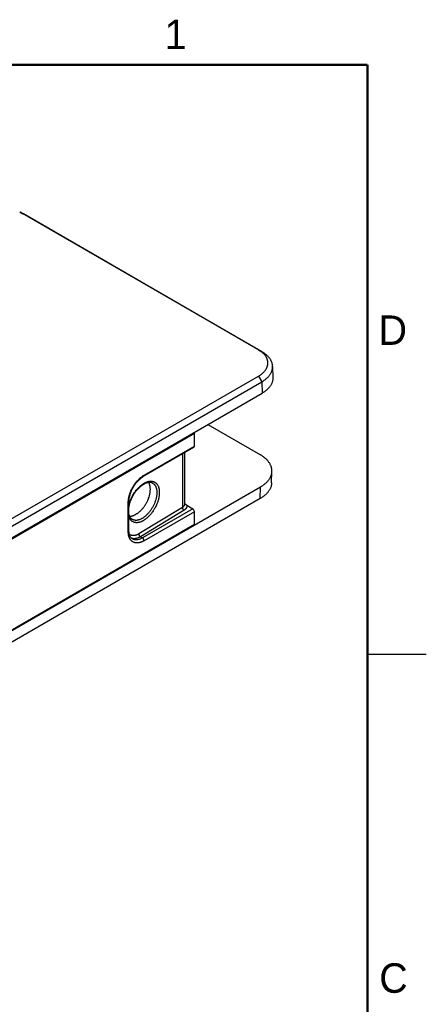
# Model space of a CAD drawing. Header units: inches. Extents: x 0 to 34, y 0 to 22.
# Tile 26 of 26: x 30.5 to 34, y 13.5 to 21.9. Entities that reach past the tile are written whole.
import ezdxf

# ---------------------------------------------------------------- set-up
doc = ezdxf.new("R2010")
doc.units = ezdxf.units.IN
doc.header["$LTSCALE"] = 1.87
doc.header["$MEASUREMENT"] = 0
doc.layers.get('0').update_dxf_attribs({"linetype": 'CONTINUOUS'})
doc.styles.add('TEXTSTYLE_2', font='txt')

msp = doc.modelspace()

# ---------------------------------------------------------------- linework, layer by layer
at = {"color": 7, "linetype": 'CONTINUOUS'}
for p, q in [((30.5511, 20.2503), (30.5476, 20.2522)), ((30.5511, 20.2503), (30.5794, 20.2345)), ((30.5511, 20.2503), (30.5755, 20.2367)), ((32.5752, 19.0816), (30.5511, 20.2503)), ((30.5794, 20.2345), (30.5755, 20.2367)), ((32.6035, 19.0658), (30.5794, 20.2345)), ((32.5752, 19.0816), (32.6035, 19.0658)), ((32.6951, 18.9403), (32.6972, 18.8439)), ((29.3737, 17.0103), (32.5752, 18.8588)), ((29.402, 16.9619), (32.6035, 18.8103)), ((32.5752, 18.8588), (32.6035, 18.8103)), ((32.6035, 18.8103), (32.605, 18.713)), ((29.4035, 16.8646), (32.605, 18.713)), ((32.1457, 18.4479), (32.591, 18.1907)), ((29.4035, 16.8564), (32.0315, 18.3738)), ((32.0315, 18.3738), (32.0244, 18.3778)), ((32.0315, 18.2653), (32.0315, 18.3738)), ((31.5997, 18.009), (32.0273, 18.2561)), ((31.6039, 18.0182), (32.0315, 18.2653)), ((31.9288, 18.1992), (31.9288, 17.7452)), ((31.948, 18.2103), (31.948, 17.7734)), ((32.6869, 17.9536), (32.689, 18.0517)), ((32.591, 17.9175), (29.4035, 16.077)), ((31.6743, 17.9528), (31.6744, 17.9527)), ((32.5896, 17.8202), (32.591, 17.9175)), ((32.5896, 17.8202), (29.402, 15.9797)), ((31.4754, 17.5475), (31.4754, 17.7936)), ((31.4695, 17.5393), (31.4695, 17.7854)), ((31.9288, 17.7452), (31.5586, 17.5203)), ((31.943, 17.7211), (31.5728, 17.4962)), ((32.0176, 17.7328), (31.59, 17.4861)), ((31.948, 17.7734), (31.948, 17.7734)), ((31.9673, 17.7628), (32.0176, 17.7328)), ((31.504, 17.6426), (31.504, 17.6426)), ((32.0315, 17.7084), (31.6039, 17.4617)), ((32.0315, 17.6025), (32.0315, 17.7084)), ((29.4035, 16.0852), (32.0315, 17.6025)), ((31.5045, 17.478), (31.5045, 17.478)), ((31.5728, 17.4962), (31.59, 17.4861))]:
    msp.add_line(p, q, dxfattribs=at)
at = {"color": 2, "linetype": 'CONTINUOUS'}
msp.add_line((33.5, 16.5), (34, 16.5), dxfattribs=at)
at = {"color": 7, "linetype": 'CONTINUOUS', "const_width": 0.02}
for points in [[(33.5, 21.5), (0.5, 21.5)], [(33.5, 0.5), (33.5, 21.5)]]:
    msp.add_lwpolyline(points, dxfattribs=at)
at = {"color": 7, "linetype": 'CONTINUOUS'}
for points in [[(31.4754, 17.7936), (31.4756, 17.801), (31.4761, 17.8091), (31.4771, 17.8175), (31.4784, 17.826), (31.4801, 17.8348), (31.4822, 17.8436), (31.4846, 17.8526), (31.4875, 17.8617), (31.4907, 17.8709), (31.4943, 17.8801), (31.4983, 17.8892), (31.5026, 17.8982), (31.5072, 17.9072), (31.5121, 17.916), (31.5172, 17.9247), (31.5227, 17.9331), (31.5284, 17.9414), (31.5343, 17.9493), (31.5404, 17.957), (31.5467, 17.9644), (31.5532, 17.9714), (31.5598, 17.9781), (31.5664, 17.9844), (31.5731, 17.9902), (31.5799, 17.9956), (31.5866, 18.0006), (31.5934, 18.0051), (31.5997, 18.009)], [(31.4754, 17.748), (31.476, 17.7517), (31.4778, 17.761), (31.48, 17.7705), (31.4826, 17.7801), (31.4857, 17.7898), (31.4891, 17.7995), (31.4929, 17.8092), (31.497, 17.8188), (31.5015, 17.8284), (31.5063, 17.8378), (31.5115, 17.8471), (31.5169, 17.8563), (31.5226, 17.8652), (31.5285, 17.8738), (31.5347, 17.8822), (31.5411, 17.8902), (31.5477, 17.898), (31.5544, 17.9053), (31.5612, 17.9122), (31.5681, 17.9187), (31.5751, 17.9248), (31.5822, 17.9304), (31.5892, 17.9355), (31.5962, 17.9401), (31.6032, 17.9442), (31.6101, 17.9478), (31.6169, 17.9508), (31.6235, 17.9534), (31.63, 17.9554), (31.6364, 17.9569), (31.6426, 17.9578), (31.6486, 17.9583), (31.6545, 17.9582), (31.6602, 17.9575), (31.6657, 17.9562), (31.6709, 17.9544), (31.6744, 17.9527)], [(31.504, 17.6426), (31.5011, 17.6444), (31.4969, 17.6477), (31.4931, 17.6513), (31.4896, 17.6555), (31.4864, 17.66), (31.4836, 17.6649), (31.4811, 17.6702), (31.4789, 17.6758), (31.4771, 17.6819), (31.4755, 17.6883), (31.4754, 17.689)], [(31.5045, 17.478), (31.5002, 17.4809), (31.4962, 17.4843), (31.4926, 17.4882), (31.4893, 17.4925), (31.4864, 17.4971), (31.4839, 17.5022), (31.4817, 17.5077), (31.4798, 17.5135), (31.4782, 17.5197), (31.477, 17.5262), (31.4761, 17.5331), (31.4756, 17.5403), (31.4754, 17.5475)]]:
    msp.add_lwpolyline(points, dxfattribs=at)
for centre, start_param, end_param in [((32.0173, 18.2735), -3.141384, -2.356237), ((32.0173, 17.7166), -2.356237, -0.802888)]:
    msp.add_ellipse(centre, major_axis=(-0.01, 0.0173), ratio=0.577334, start_param=start_param, end_param=end_param, dxfattribs=at)
for points, knots in [([(32.5752, 18.8588), (32.5783, 18.8606), (32.5844, 18.8643), (32.5931, 18.8702), (32.6014, 18.8762), (32.6091, 18.8826), (32.6163, 18.8891), (32.6229, 18.8958), (32.6289, 18.9027), (32.6344, 18.9098), (32.6392, 18.917), (32.6434, 18.9244), (32.647, 18.9318), (32.6499, 18.9394), (32.6522, 18.947), (32.6539, 18.9547), (32.6549, 18.9625), (32.6552, 18.9702), (32.6549, 18.978), (32.6539, 18.9857), (32.6522, 18.9934), (32.6499, 19.001), (32.647, 19.0086), (32.6434, 19.016), (32.6392, 19.0234), (32.6344, 19.0306), (32.6289, 19.0377), (32.6229, 19.0446), (32.6163, 19.0513), (32.6091, 19.0579), (32.6014, 19.0642), (32.5931, 19.0703), (32.5844, 19.0761), (32.5783, 19.0798), (32.5752, 19.0816)], [0, 0, 0, 0, 0.037619, 0.074282, 0.10998, 0.144712, 0.178483, 0.211313, 0.243228, 0.274269, 0.304489, 0.333952, 0.362736, 0.390932, 0.41864, 0.445973, 0.473051, 0.5, 0.526949, 0.554027, 0.58136, 0.609068, 0.637264, 0.666048, 0.695511, 0.725731, 0.756772, 0.788687, 0.821516, 0.855288, 0.89002, 0.925718, 0.962381, 1, 1, 1, 1]), ([(32.6951, 18.9403), (32.6951, 18.9432), (32.6947, 18.9491), (32.6934, 18.9578), (32.6914, 18.9664), (32.6886, 18.9751), (32.6852, 18.9836), (32.681, 18.992), (32.6762, 19.0002), (32.6706, 19.0084), (32.6644, 19.0163), (32.6575, 19.0241), (32.65, 19.0317), (32.6419, 19.039), (32.6331, 19.0462), (32.6238, 19.053), (32.6139, 19.0596), (32.607, 19.0638), (32.6035, 19.0658)], [0, 0, 0, 0, 0.053818, 0.107949, 0.162635, 0.218104, 0.274569, 0.332223, 0.391237, 0.451755, 0.513902, 0.577775, 0.64345, 0.710979, 0.780396, 0.851712, 0.924922, 1, 1, 1, 1]), ([(32.6035, 18.8103), (32.6071, 18.8124), (32.6142, 18.8167), (32.6244, 18.8235), (32.634, 18.8306), (32.6429, 18.838), (32.6512, 18.8456), (32.6589, 18.8535), (32.6658, 18.8616), (32.6721, 18.8698), (32.6776, 18.8783), (32.6824, 18.8868), (32.6865, 18.8956), (32.6898, 18.9044), (32.6923, 18.9133), (32.6941, 18.9223), (32.6951, 18.9313), (32.6952, 18.9373), (32.6951, 18.9403)], [0, 0, 0, 0, 0.075384, 0.148823, 0.220297, 0.289802, 0.357355, 0.422994, 0.486778, 0.548794, 0.609152, 0.667992, 0.725476, 0.781796, 0.837166, 0.89182, 0.946011, 1, 1, 1, 1]), ([(32.6972, 18.8439), (32.6972, 18.8409), (32.6971, 18.8348), (32.6961, 18.8257), (32.6944, 18.8167), (32.6918, 18.8077), (32.6885, 18.7988), (32.6844, 18.7901), (32.6796, 18.7814), (32.674, 18.7729), (32.6677, 18.7646), (32.6607, 18.7565), (32.653, 18.7486), (32.6447, 18.7409), (32.6356, 18.7335), (32.626, 18.7263), (32.6157, 18.7195), (32.6086, 18.7152), (32.605, 18.713)], [0, 0, 0, 0, 0.053989, 0.10818, 0.162835, 0.218205, 0.274525, 0.33201, 0.390849, 0.451208, 0.513224, 0.577009, 0.642647, 0.710201, 0.779707, 0.851181, 0.92462, 1, 1, 1, 1]), ([(32.689, 18.0517), (32.6891, 18.0549), (32.689, 18.0614), (32.6879, 18.071), (32.686, 18.0806), (32.6833, 18.0901), (32.6798, 18.0996), (32.6755, 18.1089), (32.6703, 18.1181), (32.6644, 18.1271), (32.6577, 18.1359), (32.6503, 18.1445), (32.6421, 18.1529), (32.6332, 18.1611), (32.6236, 18.169), (32.6134, 18.1766), (32.6025, 18.1839), (32.5949, 18.1885), (32.591, 18.1907)], [0, 0, 0, 0, 0.05399, 0.10818, 0.162835, 0.218205, 0.274525, 0.33201, 0.390849, 0.451208, 0.513224, 0.577009, 0.642647, 0.710201, 0.779707, 0.851181, 0.92462, 1, 1, 1, 1]), ([(32.591, 17.9175), (32.5948, 17.9196), (32.6021, 17.9241), (32.6127, 17.9311), (32.6227, 17.9385), (32.6321, 17.9461), (32.6408, 17.954), (32.6488, 17.9621), (32.6562, 17.9704), (32.6628, 17.9789), (32.6688, 17.9876), (32.674, 17.9965), (32.6784, 18.0054), (32.6821, 18.0145), (32.685, 18.0237), (32.6872, 18.033), (32.6886, 18.0423), (32.689, 18.0486), (32.689, 18.0517)], [0, 0, 0, 0, 0.075082, 0.148293, 0.219608, 0.289024, 0.356553, 0.422227, 0.4861, 0.548247, 0.608765, 0.667778, 0.725432, 0.781897, 0.837366, 0.892051, 0.946182, 1, 1, 1, 1]), ([(31.4695, 17.7854), (31.4695, 17.788), (31.4697, 17.7932), (31.4701, 17.8011), (31.471, 17.8091), (31.4721, 17.8173), (31.4735, 17.8255), (31.4753, 17.8339), (31.4774, 17.8423), (31.4805, 17.8536), (31.4843, 17.865), (31.4886, 17.8763), (31.4933, 17.8876), (31.4986, 17.8988), (31.5043, 17.9097), (31.5088, 17.9179), (31.5136, 17.9259), (31.5203, 17.9363), (31.5273, 17.9465), (31.5348, 17.9562), (31.5424, 17.9656), (31.5503, 17.9745), (31.5585, 17.983), (31.5648, 17.989), (31.5711, 17.9947), (31.5776, 18), (31.5841, 18.0051), (31.5906, 18.0098), (31.5972, 18.0142), (31.6016, 18.0169), (31.6039, 18.0182)], [0, 0, 0, 0, 0.0276, 0.055844, 0.084711, 0.114179, 0.144215, 0.174781, 0.205838, 0.237347, 0.301531, 0.334119, 0.366969, 0.433248, 0.466578, 0.499962, 0.533346, 0.566677, 0.63296, 0.665813, 0.698406, 0.7626, 0.794113, 0.825177, 0.85575, 0.885792, 0.915266, 0.94414, 0.972393, 1, 1, 1, 1]), ([(31.4754, 17.7642), (31.4766, 17.7694), (31.4794, 17.7798), (31.4845, 17.7953), (31.4905, 17.8108), (31.4973, 17.8261), (31.505, 17.8411), (31.5134, 17.8558), (31.5224, 17.87), (31.5321, 17.8835), (31.5407, 17.8943), (31.5477, 17.9025), (31.5531, 17.9084), (31.5586, 17.9141), (31.566, 17.9213), (31.5735, 17.928), (31.5812, 17.9343), (31.587, 17.9387), (31.5928, 17.9428), (31.6005, 17.9478), (31.6083, 17.9523), (31.6161, 17.9562), (31.6219, 17.9587), (31.6276, 17.961), (31.6333, 17.9629), (31.6389, 17.9645), (31.6445, 17.9657), (31.6499, 17.9666), (31.6553, 17.9672), (31.6606, 17.9674), (31.6657, 17.9673), (31.6707, 17.9668), (31.6756, 17.966), (31.6804, 17.9648), (31.685, 17.9633), (31.6894, 17.9615), (31.6937, 17.9594), (31.6977, 17.9569), (31.7016, 17.9541), (31.7053, 17.9509), (31.7088, 17.9475), (31.7121, 17.9437), (31.7162, 17.9383), (31.7208, 17.9307), (31.7245, 17.9225), (31.727, 17.9154), (31.7286, 17.9097), (31.73, 17.9039), (31.7316, 17.8957), (31.7326, 17.8871), (31.7331, 17.8784), (31.7332, 17.8739), (31.7332, 17.8716)], [0, 0, 0, 0, 0.03747, 0.075775, 0.114725, 0.154121, 0.193757, 0.233422, 0.272906, 0.312002, 0.350507, 0.369479, 0.388233, 0.406746, 0.424998, 0.460635, 0.477988, 0.49501, 0.511687, 0.528005, 0.559522, 0.574717, 0.58953, 0.603961, 0.618013, 0.631694, 0.645015, 0.657991, 0.670639, 0.682982, 0.695046, 0.706863, 0.718467, 0.729897, 0.741195, 0.752403, 0.763569, 0.77474, 0.78596, 0.797278, 0.808735, 0.820374, 0.832232, 0.856723, 0.88245, 0.895835, 0.909582, 0.923702, 0.938201, 0.968342, 0.983985, 1, 1, 1, 1]), ([(31.6039, 18.0182), (31.6039, 18.0176), (31.6038, 18.0166), (31.6036, 18.0152), (31.6033, 18.0138), (31.6028, 18.0126), (31.6022, 18.0114), (31.6015, 18.0105), (31.6007, 18.0096), (31.6001, 18.0092), (31.5997, 18.009)], [0, 0, 0, 0, 0.14862, 0.289526, 0.422753, 0.548673, 0.668028, 0.781959, 0.891998, 1, 1, 1, 1]), ([(31.4814, 17.6693), (31.4839, 17.6695), (31.4888, 17.6699), (31.4963, 17.6713), (31.504, 17.6732), (31.5117, 17.6757), (31.5195, 17.6788), (31.5273, 17.6825), (31.5351, 17.6868), (31.543, 17.6916), (31.5507, 17.697), (31.5584, 17.7028), (31.566, 17.7092), (31.5735, 17.716), (31.5808, 17.7232), (31.5879, 17.7309), (31.5947, 17.7389), (31.6014, 17.7473), (31.6077, 17.756), (31.6138, 17.765), (31.6195, 17.7743), (31.6249, 17.7837), (31.63, 17.7934), (31.6346, 17.8031), (31.6389, 17.813), (31.644, 17.8262), (31.6482, 17.8395), (31.6516, 17.8528), (31.6536, 17.8627), (31.6552, 17.8724), (31.6563, 17.8819), (31.6569, 17.8912), (31.657, 17.8974), (31.6569, 17.9004)], [0, 0, 0, 0, 0.023497, 0.047768, 0.072856, 0.09879, 0.125586, 0.153248, 0.181771, 0.211135, 0.241302, 0.272224, 0.303853, 0.336132, 0.369, 0.402391, 0.436227, 0.470429, 0.504914, 0.539601, 0.574404, 0.609239, 0.644017, 0.678653, 0.713062, 0.747163, 0.814101, 0.846796, 0.878881, 0.910296, 0.940986, 0.970902, 1, 1, 1, 1]), ([(31.6569, 17.9004), (31.6569, 17.9032), (31.6566, 17.9087), (31.6559, 17.9167), (31.6547, 17.9244), (31.6531, 17.9318), (31.651, 17.9389), (31.6486, 17.9456), (31.6458, 17.952), (31.6436, 17.9559), (31.6424, 17.9579)], [0, 0, 0, 0, 0.138642, 0.273296, 0.403948, 0.530627, 0.65341, 0.772427, 0.887865, 1, 1, 1, 1]), ([(31.6744, 17.9527), (31.6759, 17.952), (31.6788, 17.9503), (31.6829, 17.9473), (31.6868, 17.944), (31.6905, 17.9403), (31.6939, 17.9363), (31.697, 17.9319), (31.6998, 17.9271), (31.7024, 17.922), (31.7047, 17.9166), (31.7067, 17.9109), (31.7083, 17.9049), (31.7097, 17.8986), (31.7108, 17.8921), (31.7118, 17.8829), (31.7121, 17.8759), (31.7121, 17.8712)], [0, 0, 0, 0, 0.053268, 0.10677, 0.160787, 0.21559, 0.271433, 0.328546, 0.387133, 0.447371, 0.509408, 0.573356, 0.639295, 0.707282, 0.777349, 0.849505, 1, 1, 1, 1]), ([(32.6869, 17.9536), (32.6869, 17.9505), (32.6865, 17.9443), (32.6851, 17.935), (32.683, 17.9258), (32.68, 17.9166), (32.6764, 17.9076), (32.6719, 17.8987), (32.6668, 17.8899), (32.6609, 17.8812), (32.6543, 17.8728), (32.647, 17.8645), (32.639, 17.8564), (32.6303, 17.8486), (32.621, 17.8411), (32.6111, 17.8338), (32.6006, 17.8268), (32.5933, 17.8223), (32.5896, 17.8202)], [0, 0, 0, 0, 0.053818, 0.107949, 0.162634, 0.218103, 0.274568, 0.332222, 0.391235, 0.451753, 0.5139, 0.577772, 0.643447, 0.710976, 0.780392, 0.851707, 0.924918, 1, 1, 1, 1]), ([(31.4695, 17.7854), (31.47, 17.7857), (31.4709, 17.7862), (31.472, 17.7872), (31.473, 17.7881), (31.4739, 17.7892), (31.4746, 17.7902), (31.475, 17.7913), (31.4753, 17.7925), (31.4754, 17.7932), (31.4754, 17.7936)], [0, 0, 0, 0, 0.148601, 0.289496, 0.422716, 0.548636, 0.667995, 0.781934, 0.891985, 1, 1, 1, 1]), ([(31.7332, 17.8716), (31.7332, 17.8693), (31.7331, 17.8646), (31.7327, 17.8574), (31.732, 17.8502), (31.7311, 17.8428), (31.73, 17.8353), (31.7286, 17.8278), (31.7269, 17.8201), (31.7244, 17.8098), (31.7214, 17.7995), (31.7179, 17.7892), (31.7141, 17.7788), (31.7088, 17.7659), (31.7029, 17.7533), (31.6977, 17.7433), (31.6937, 17.7358), (31.6894, 17.7285), (31.6835, 17.719), (31.6773, 17.7097), (31.6708, 17.7006), (31.6642, 17.6919), (31.6555, 17.6815), (31.6447, 17.6698), (31.6336, 17.6591), (31.624, 17.6509), (31.6162, 17.6449), (31.6086, 17.6394), (31.6008, 17.6344), (31.593, 17.63), (31.5871, 17.627), (31.5814, 17.6244), (31.5738, 17.6213), (31.5662, 17.6189), (31.5587, 17.6171), (31.5532, 17.6161), (31.5478, 17.6154), (31.5425, 17.6151), (31.5374, 17.6152), (31.5323, 17.6156), (31.5274, 17.6163), (31.5226, 17.6174), (31.518, 17.6188), (31.5135, 17.6205), (31.5092, 17.6226), (31.5051, 17.625), (31.5011, 17.6277), (31.4974, 17.6308), (31.4939, 17.6341), (31.4905, 17.6378), (31.4874, 17.6418), (31.4845, 17.646), (31.4819, 17.6506), (31.4794, 17.6554), (31.4772, 17.6605), (31.476, 17.664), (31.4754, 17.6658)], [0, 0, 0, 0, 0.016085, 0.032518, 0.049286, 0.066379, 0.083781, 0.101474, 0.119439, 0.137657, 0.174767, 0.193617, 0.212631, 0.251052, 0.289835, 0.3093, 0.328779, 0.348246, 0.367674, 0.406311, 0.425473, 0.444495, 0.482023, 0.518716, 0.554403, 0.588931, 0.605721, 0.622175, 0.654022, 0.669401, 0.684408, 0.69904, 0.713298, 0.740693, 0.753855, 0.766674, 0.779168, 0.791355, 0.803262, 0.814918, 0.826357, 0.837615, 0.848733, 0.859752, 0.870719, 0.881678, 0.892676, 0.903757, 0.914966, 0.926343, 0.937926, 0.949749, 0.961843, 0.974235, 0.986948, 1, 1, 1, 1]), ([(31.7121, 17.8712), (31.7121, 17.8676), (31.7119, 17.8602), (31.7109, 17.849), (31.7093, 17.8376), (31.707, 17.8259), (31.704, 17.8141), (31.7005, 17.8022), (31.6964, 17.7903), (31.6917, 17.7784), (31.6864, 17.7666), (31.6806, 17.7549), (31.6744, 17.7435), (31.6677, 17.7324), (31.6605, 17.7216), (31.653, 17.7113), (31.6452, 17.7014), (31.637, 17.692), (31.6286, 17.6832), (31.62, 17.675), (31.6112, 17.6675), (31.6024, 17.6606), (31.5934, 17.6545), (31.5844, 17.6492), (31.5755, 17.6447), (31.5666, 17.6409), (31.5579, 17.6381), (31.5493, 17.6361), (31.541, 17.6349), (31.5342, 17.6347), (31.5289, 17.635), (31.525, 17.6354), (31.5213, 17.6361), (31.5176, 17.6369), (31.5141, 17.638), (31.5106, 17.6393), (31.5073, 17.6408), (31.5051, 17.642), (31.504, 17.6426)], [0, 0, 0, 0, 0.030897, 0.062882, 0.09588, 0.129804, 0.164553, 0.20002, 0.236083, 0.272617, 0.309491, 0.346569, 0.383717, 0.420794, 0.457666, 0.494197, 0.530258, 0.565722, 0.600469, 0.634389, 0.667384, 0.699368, 0.730265, 0.760017, 0.788586, 0.815962, 0.842157, 0.867209, 0.891187, 0.914197, 0.925389, 0.936396, 0.947242, 0.957954, 0.968556, 0.979079, 0.98955, 1, 1, 1, 1]), ([(31.948, 17.7734), (31.948, 17.7727), (31.948, 17.7714), (31.9478, 17.7695), (31.9474, 17.7675), (31.9468, 17.7656), (31.9461, 17.7637), (31.9449, 17.7612), (31.9435, 17.7587), (31.9418, 17.7563), (31.9403, 17.7546), (31.9387, 17.7529), (31.9364, 17.7507), (31.9331, 17.748), (31.9303, 17.7461), (31.9288, 17.7452)], [0, 0, 0, 0, 0.054952, 0.110077, 0.165603, 0.221751, 0.278728, 0.336723, 0.45637, 0.518372, 0.581954, 0.647204, 0.714187, 0.853468, 1, 1, 1, 1]), ([(31.9288, 17.7452), (31.9288, 17.7447), (31.9288, 17.7436), (31.929, 17.7419), (31.9294, 17.7402), (31.93, 17.7378), (31.9311, 17.7349), (31.9329, 17.7314), (31.935, 17.7282), (31.9371, 17.7258), (31.9389, 17.7241), (31.9402, 17.723), (31.9416, 17.7219), (31.9425, 17.7213), (31.943, 17.7211)], [0, 0, 0, 0, 0.055632, 0.113686, 0.173946, 0.236143, 0.364986, 0.497383, 0.630144, 0.760052, 0.823017, 0.884183, 0.943259, 1, 1, 1, 1]), ([(31.9673, 17.7628), (31.9675, 17.7619), (31.9677, 17.76), (31.9678, 17.7571), (31.9677, 17.7542), (31.9673, 17.7514), (31.9666, 17.7485), (31.9657, 17.7457), (31.9645, 17.743), (31.963, 17.7402), (31.9613, 17.7376), (31.9594, 17.735), (31.9572, 17.7324), (31.9548, 17.73), (31.9522, 17.7276), (31.9493, 17.7253), (31.9463, 17.7231), (31.9441, 17.7217), (31.943, 17.7211)], [0, 0, 0, 0, 0.056004, 0.111668, 0.167289, 0.22318, 0.279644, 0.336964, 0.395399, 0.455184, 0.516527, 0.579606, 0.644555, 0.711477, 0.780448, 0.851525, 0.924717, 1, 1, 1, 1]), ([(31.948, 17.7791), (31.9488, 17.7783), (31.9503, 17.7767), (31.9527, 17.7744), (31.955, 17.7722), (31.9574, 17.7701), (31.9599, 17.768), (31.9623, 17.7661), (31.9648, 17.7644), (31.9664, 17.7633), (31.9673, 17.7628)], [0, 0, 0, 0, 0.131215, 0.261234, 0.389831, 0.516729, 0.641608, 0.76408, 0.883715, 1, 1, 1, 1]), ([(31.4695, 17.5393), (31.47, 17.5396), (31.4709, 17.5402), (31.472, 17.5411), (31.473, 17.542), (31.4739, 17.5431), (31.4746, 17.5441), (31.475, 17.5452), (31.4753, 17.5464), (31.4754, 17.5471), (31.4754, 17.5475)], [0, 0, 0, 0, 0.148601, 0.289496, 0.422716, 0.548636, 0.667995, 0.781934, 0.891985, 1, 1, 1, 1]), ([(31.6039, 17.4617), (31.6017, 17.4605), (31.5984, 17.4587), (31.594, 17.4564), (31.5896, 17.4544), (31.5842, 17.452), (31.5777, 17.4496), (31.5713, 17.4475), (31.5649, 17.4459), (31.5587, 17.4446), (31.5525, 17.4438), (31.5465, 17.4434), (31.5406, 17.4434), (31.5348, 17.4439), (31.5293, 17.4447), (31.5238, 17.446), (31.5186, 17.4477), (31.5136, 17.4498), (31.5088, 17.4523), (31.5043, 17.4552), (31.5, 17.4585), (31.4959, 17.4622), (31.4921, 17.4662), (31.4886, 17.4706), (31.4853, 17.4754), (31.4824, 17.4805), (31.4797, 17.4859), (31.4773, 17.4917), (31.4753, 17.4977), (31.4735, 17.504), (31.4715, 17.513), (31.4703, 17.5223), (31.4697, 17.5319), (31.4695, 17.5368), (31.4695, 17.5393)], [0, 0, 0, 0, 0.037606, 0.056057, 0.074269, 0.109969, 0.144699, 0.178466, 0.21129, 0.243202, 0.27424, 0.304455, 0.333914, 0.362696, 0.390891, 0.418599, 0.445932, 0.47301, 0.499961, 0.526911, 0.553992, 0.581328, 0.609042, 0.637242, 0.66603, 0.695496, 0.72572, 0.756766, 0.788686, 0.821519, 0.855295, 0.92572, 0.962387, 1, 1, 1, 1]), ([(31.5586, 17.5203), (31.5567, 17.5192), (31.553, 17.517), (31.5473, 17.5142), (31.5417, 17.5117), (31.5362, 17.5095), (31.5307, 17.5078), (31.5252, 17.5065), (31.5199, 17.5057), (31.5147, 17.5052), (31.5096, 17.5051), (31.5047, 17.5055), (31.4999, 17.5062), (31.4953, 17.5074), (31.4909, 17.509), (31.4867, 17.511), (31.4828, 17.5134), (31.4803, 17.5153), (31.4791, 17.5163)], [0, 0, 0, 0, 0.076874, 0.151472, 0.223753, 0.29371, 0.361379, 0.426835, 0.490176, 0.551536, 0.611094, 0.669073, 0.725725, 0.781336, 0.836223, 0.890729, 0.945204, 1, 1, 1, 1]), ([(31.5728, 17.4962), (31.5695, 17.4942), (31.5645, 17.4914), (31.5577, 17.4881), (31.5511, 17.4853), (31.5429, 17.4825), (31.5332, 17.4802), (31.5253, 17.4792), (31.5191, 17.479), (31.5147, 17.4792), (31.5103, 17.4796), (31.5061, 17.4804), (31.502, 17.4814), (31.4993, 17.4823), (31.498, 17.4828)], [0, 0, 0, 0, 0.147451, 0.218555, 0.287891, 0.421257, 0.547804, 0.668018, 0.726008, 0.782727, 0.838319, 0.892942, 0.946772, 1, 1, 1, 1]), ([(31.59, 17.4861), (31.5861, 17.4839), (31.5803, 17.4808), (31.5723, 17.4774), (31.5646, 17.4745), (31.5569, 17.4723), (31.5493, 17.4708), (31.5437, 17.4701), (31.5383, 17.4697), (31.533, 17.4698), (31.5278, 17.4702), (31.5228, 17.471), (31.5179, 17.4722), (31.5132, 17.4737), (31.5087, 17.4757), (31.5059, 17.4772), (31.5045, 17.478)], [0, 0, 0, 0, 0.148473, 0.21984, 0.289272, 0.422359, 0.486161, 0.548221, 0.608645, 0.667566, 0.725143, 0.781557, 0.837016, 0.891746, 0.945989, 1, 1, 1, 1]), ([(31.5586, 17.5203), (31.5586, 17.5198), (31.5586, 17.5187), (31.5588, 17.517), (31.5592, 17.5153), (31.5598, 17.5129), (31.5609, 17.51), (31.5627, 17.5065), (31.5648, 17.5033), (31.5669, 17.5009), (31.5686, 17.4992), (31.57, 17.4981), (31.5714, 17.497), (31.5723, 17.4964), (31.5728, 17.4962)], [0, 0, 0, 0, 0.055632, 0.113686, 0.173946, 0.236143, 0.364986, 0.497383, 0.630144, 0.760052, 0.823017, 0.884183, 0.943259, 1, 1, 1, 1]), ([(31.6039, 17.4617), (31.6039, 17.4623), (31.6038, 17.4634), (31.6036, 17.4651), (31.6033, 17.4668), (31.6028, 17.4685), (31.6022, 17.4703), (31.6013, 17.4727), (31.5999, 17.4756), (31.5978, 17.4788), (31.5958, 17.4812), (31.594, 17.483), (31.5927, 17.4841), (31.5914, 17.4852), (31.5904, 17.4858), (31.59, 17.4861)], [0, 0, 0, 0, 0.055763, 0.114, 0.174475, 0.236902, 0.300948, 0.366248, 0.498972, 0.631842, 0.76156, 0.824297, 0.885138, 0.943787, 1, 1, 1, 1])]:
    msp.add_open_spline(points, degree=3, knots=knots, dxfattribs=at)

# ---------------------------------------------------------------- texts
at = {"color": 2, "linetype": 'CONTINUOUS', "char_height": 0.25, "width": 0.25, "attachment_point": 1, "line_spacing_factor": 0.9, "style": 'TEXTSTYLE_2'}
for s, insert in [('1', (31.7781, 21.8826)), ('D', (33.5947, 19.3736)), ('C', (33.6004, 13.8767))]:
    msp.add_mtext(s, dxfattribs=dict(at, insert=insert))

doc.saveas('drawing.dxf')
